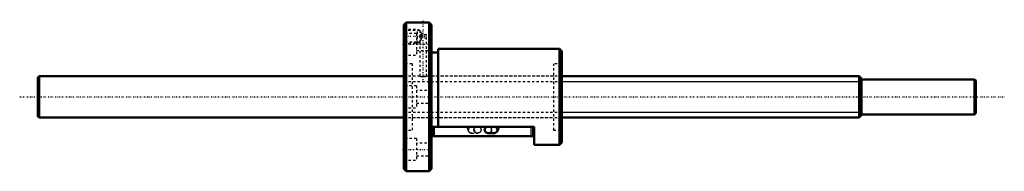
# Model space of a CAD drawing. Header units: millimetres. Extents: x -168 to 262, y -32 to 34.
import ezdxf

# ---------------------------------------------------------------- set-up
doc = ezdxf.new("R2010")
doc.units = ezdxf.units.MM
doc.linetypes.add('Center', pattern=[1.5, 0.45, -0.5, 0.05, -0.5])
doc.linetypes.add('Dashed', pattern=[2, 1, -1])
for name, color, linetype, lineweight in [('2d ConnectionPoints', 7, 'Continuous', 50), ('AM_0', 7, 'Continuous', 50), ('AM_4', 3, 'Continuous', 25), ('AM_5', 3, 'Continuous', 25), ('AM_7', 7, 'Center', 25), ('AM_9', 6, 'Dashed', 25)]:
    doc.layers.add(name, color=color, linetype=linetype, lineweight=lineweight)

# ---------------------------------------------------------------- blocks, each defined once
blk = doc.blocks.new('1_BNF_1810_2_5RR_nut_0_in_BNF1810_2_5RRG1_410LC5A_00__4')
at = {"layer": 'AM_0'}
for p, q in [((1, 32.5), (0, 31.5)), ((0, 31.5), (0, -31.5)), ((1, 32.5), (1, -32.5)), ((6.9, 32.5), (1, 32.5)), ((11, 32.5), (9.88, 32.5)), ((11, 32.5), (11, -32.5)), ((12, 31.5), (11, 32.5)), ((12, 31.5), (12, -31.5)), ((15, 19.4), (12, 19.4)), ((68, 21), (15, 21)), ((15, 21), (15, -13.02)), ((69, 20), (68, 21)), ((68, 21), (68, -21)), ((69, 20), (69, -20)), ((57, -13.02), (12, -13.02)), ((12.5, -17.22), (12.5, -13.02)), ((56.5, -17.22), (12.5, -17.22)), ((38.55, -13.02), (36.83, -13.02)), ((36.83, -15.82), (39.36, -15.82)), ((56.5, -17.22), (56.5, -13.02)), ((57, -21), (57, -13.02)), ((57, -21), (68, -21)), ((68, -21), (69, -20)), ((0, -31.5), (1, -32.5)), ((1, -32.5), (11, -32.5)), ((11, -32.5), (12, -31.5))]:
    blk.add_line(p, q, dxfattribs=at)
for points in [[(9.9, 32.5), (9.86, 32.5), (9.66, 32.49), (9.33, 32.48), (8.88, 32.47), (8.39, 32.47), (7.89, 32.47), (7.45, 32.48), (7.12, 32.49), (6.93, 32.5), (6.9, 32.5)], [(36.83, -13.02), (36.7, -13.03), (36.56, -13.04), (36.43, -13.07), (36.3, -13.11), (36.18, -13.15), (36.06, -13.21), (35.95, -13.27), (35.84, -13.35), (35.74, -13.43), (35.65, -13.52), (35.57, -13.62), (35.49, -13.72), (35.43, -13.83), (35.38, -13.94), (35.34, -14.06), (35.31, -14.18), (35.29, -14.3), (35.29, -14.42)], [(35.29, -14.42), (35.29, -14.54), (35.31, -14.66), (35.34, -14.78), (35.38, -14.9), (35.43, -15.01), (35.49, -15.12), (35.57, -15.22), (35.65, -15.32), (35.74, -15.41), (35.84, -15.49), (35.95, -15.57), (36.06, -15.63), (36.18, -15.69), (36.3, -15.73), (36.43, -15.77), (36.56, -15.8), (36.7, -15.81), (36.83, -15.82)], [(38.55, -13.02), (38.55, -13.1), (38.54, -13.24), (38.52, -13.36), (38.5, -13.43), (38.49, -13.46), (38.49, -13.47)], [(39.36, -15.82), (39.62, -15.8), (39.89, -15.73), (40.13, -15.63), (40.35, -15.5), (40.54, -15.33), (40.72, -15.14), (40.88, -14.92), (41.02, -14.66), (41.14, -14.36), (41.24, -14.03), (41.3, -13.68), (41.34, -13.33), (41.35, -13.02)]]:
    blk.add_lwpolyline(points, dxfattribs=at)
at = {"layer": 'AM_4'}
for p, q in [((13.3, -17.22), (13.3, -13.02)), ((55.7, -17.22), (55.7, -13.02))]:
    blk.add_line(p, q, dxfattribs=at)
blk.add_ellipse((39.36, -14.42), major_axis=(0, 1.4), ratio=0.906308, start_param=0.697996, end_param=3.143143, dxfattribs=at)
at = {"layer": 'AM_5', "linetype": 'Dashed'}
for p, q in [((0, 29.5), (6, 29.5)), ((6, 23.5), (6, 29.5)), ((7, 28.96), (6, 29.5)), ((0, 23.5), (6, 23.5)), ((6.9, 23.99), (6, 23.5))]:
    blk.add_line(p, q, dxfattribs=at)
at = {"layer": 'AM_7'}
for p, q in [((8.4, 7.3), (8.4, 33.7)), ((-0.48, 26.5), (10.08, 26.5)), ((-0.6, 22.95), (12.6, 22.95)), ((-0.6, -22.95), (12.6, -22.95))]:
    blk.add_line(p, q, dxfattribs=at)
at = {"layer": 'AM_9'}
for p, q in [((6.9, 32.5), (6.9, 32.3)), ((6.9, 32.3), (9.9, 32.3)), ((9.9, 32.3), (9.9, 32.5)), ((0.54, 28.96), (0, 29.5)), ((5.5, 27.7), (0, 27.7)), ((6.91, 28.96), (0.54, 28.96)), ((0.54, 28.96), (0.54, 24.04)), ((5.5, 27.7), (5.5, 18.2)), ((6.9, 28.96), (6.9, 27.3)), ((7, 28.9), (6.9, 28.96)), ((6.9, 27.3), (9.9, 27.3)), ((7, 28.9), (7, 24.1)), ((9.9, 9), (9.9, 27.3)), ((0, 23.5), (0.54, 24.04)), ((0.54, 24.04), (6.91, 24.04)), ((12, 25.7), (5.5, 25.7)), ((6.9, 24.04), (7, 24.1)), ((6.9, 24.05), (6.9, 9)), ((0, 18.2), (5.5, 18.2)), ((5.5, 20.2), (12, 20.2)), ((3.6, 14.5), (0, 14.5)), ((3.6, 14.5), (3.6, -14.5)), ((65.4, 14.5), (65.4, -14.5)), ((69, 14.5), (65.4, 14.5)), ((6.9, 9), (3.6, 9)), ((65.4, 9), (9.88, 9)), ((5.5, 4.75), (0, 4.75)), ((5.5, 4.75), (5.5, -4.75)), ((12, 2.75), (5.5, 2.75)), ((5.5, -2.75), (12, -2.75)), ((0, -4.75), (5.5, -4.75)), ((3.6, -9), (65.4, -9)), ((0, -14.5), (3.6, -14.5)), ((32.17, -13.02), (29.64, -13.02)), ((29.64, -15.82), (32.17, -15.82)), ((39.36, -13.02), (38.55, -13.02)), ((39.26, -13.03), (39.36, -13.02)), ((65.4, -14.5), (69, -14.5)), ((5.5, -18.2), (0, -18.2)), ((5.5, -18.2), (5.5, -27.7)), ((12, -20.2), (5.5, -20.2)), ((5.5, -25.7), (12, -25.7)), ((0, -27.7), (5.5, -27.7))]:
    blk.add_line(p, q, dxfattribs=at)
for points in [[(7, 28.9), (7.03, 28.85), (7.13, 28.69), (7.25, 28.5), (7.45, 28.16), (7.66, 27.79), (7.89, 27.3)], [(7, 24.1), (7.16, 24.35), (7.32, 24.61), (7.49, 24.9), (7.75, 25.39), (7.96, 25.91), (8.03, 26.23), (8.06, 26.54), (8.02, 26.86), (7.93, 27.17), (7.89, 27.3)], [(6.9, 9), (6.98, 8.99), (7.22, 8.95), (7.6, 8.91), (8.06, 8.88), (8.56, 8.88), (9.04, 8.9), (9.45, 8.94), (9.75, 8.98), (9.89, 9), (9.9, 9)], [(27.65, -13.02), (27.65, -13.21), (27.68, -13.56), (27.74, -13.9), (27.82, -14.25), (27.95, -14.59), (28.09, -14.87), (28.26, -15.12), (28.45, -15.32), (28.65, -15.5), (28.88, -15.64), (29.12, -15.74), (29.38, -15.8), (29.64, -15.82)], [(29.64, -13.02), (29.86, -13.04), (29.99, -13.08)], [(30.38, -13.3), (30.45, -13.37), (30.49, -13.44), (30.51, -13.46), (30.51, -13.47)], [(30.51, -13.47), (30.51, -13.46), (30.49, -13.41), (30.47, -13.33), (30.46, -13.22), (30.45, -13.08), (30.45, -13.02)], [(30.62, -14.42), (30.63, -14.3), (30.65, -14.18), (30.68, -14.06), (30.72, -13.94), (30.77, -13.83), (30.83, -13.72), (30.9, -13.62), (30.99, -13.52), (31.08, -13.43), (31.18, -13.35), (31.28, -13.27), (31.4, -13.21), (31.52, -13.15), (31.64, -13.11), (31.77, -13.07), (31.9, -13.04), (32.03, -13.03), (32.17, -13.02)], [(32.17, -15.82), (32.03, -15.81), (31.9, -15.8), (31.77, -15.77), (31.64, -15.73), (31.52, -15.69), (31.4, -15.63), (31.28, -15.57), (31.18, -15.49), (31.08, -15.41), (30.99, -15.32), (30.9, -15.22), (30.83, -15.12), (30.77, -15.01), (30.72, -14.9), (30.68, -14.78), (30.65, -14.66), (30.63, -14.54), (30.62, -14.42)], [(32.17, -13.02), (32.3, -13.03), (32.44, -13.04), (32.57, -13.07), (32.7, -13.11), (32.82, -13.15), (32.94, -13.21), (33.05, -13.27), (33.16, -13.35), (33.26, -13.43), (33.35, -13.52), (33.43, -13.62), (33.51, -13.72), (33.57, -13.83), (33.62, -13.94), (33.66, -14.06), (33.69, -14.18), (33.71, -14.3), (33.71, -14.42), (33.71, -14.54), (33.69, -14.66), (33.66, -14.78), (33.62, -14.9), (33.57, -15.01), (33.51, -15.12), (33.43, -15.22), (33.35, -15.32), (33.26, -15.41), (33.16, -15.49), (33.05, -15.57), (32.94, -15.63), (32.82, -15.69), (32.7, -15.73), (32.57, -15.77), (32.44, -15.8), (32.3, -15.81), (32.17, -15.82)], [(36.83, -15.82), (36.97, -15.81), (37.1, -15.8), (37.23, -15.77), (37.36, -15.73), (37.48, -15.69), (37.6, -15.63), (37.72, -15.57), (37.82, -15.49), (37.92, -15.41), (38.01, -15.32), (38.1, -15.22), (38.17, -15.12), (38.23, -15.01), (38.28, -14.9), (38.32, -14.78), (38.35, -14.66), (38.37, -14.54), (38.38, -14.42), (38.37, -14.3), (38.35, -14.18), (38.32, -14.06), (38.28, -13.94), (38.23, -13.83), (38.17, -13.72), (38.1, -13.62), (38.01, -13.52), (37.92, -13.43), (37.82, -13.35), (37.72, -13.27), (37.6, -13.21), (37.48, -13.15), (37.36, -13.11), (37.23, -13.07), (37.1, -13.04), (36.97, -13.03), (36.83, -13.02)], [(38.49, -13.47), (38.49, -13.46), (38.52, -13.42), (38.58, -13.34), (38.68, -13.25), (38.83, -13.15), (38.94, -13.1)], [(38.94, -13.1), (39.02, -13.07), (39.23, -13.03), (39.26, -13.03)]]:
    blk.add_lwpolyline(points, dxfattribs=at)
blk.add_ellipse((39.36, -14.42), major_axis=(0, 1.4), ratio=0.906308, start_param=3.178412, end_param=6.728895, dxfattribs=at)
blk.add_ellipse((29.64, -14.42), major_axis=(0, 1.4), ratio=0.906308, dxfattribs=at)
blk = doc.blocks.new('2_BNF181025RRG1410LC5A00_0_in_BNF1810_2_5RRG1_410LC5A_00__4')
at = {"layer": 'AM_0'}
for p, q in [((-159.5, 9), (-160, 8.5)), ((-159.5, 9), (-159.5, -9)), ((0, 9), (-159.5, 9)), ((199, 9), (69, 9)), ((200, 8), (199, 9)), ((199, 9), (199, -9)), ((-160, 8.5), (-160, -8.5)), ((200, 8), (200, -8)), ((249.5, 7.65), (200, 7.65)), ((249.5, 7.65), (249.5, -7.65)), ((250, 7.15), (249.5, 7.65)), ((250, 7.15), (250, -7.15)), ((-160, -8.5), (-159.5, -9)), ((199, -9), (200, -8)), ((200, -7.65), (249.5, -7.65)), ((249.5, -7.65), (250, -7.15)), ((-159.5, -9), (0, -9)), ((69, -9), (199, -9))]:
    blk.add_line(p, q, dxfattribs=at)
at = {"layer": 'AM_5', "linetype": 'Dashed'}
for p, q in [((0, 6.75), (69, 6.75)), ((0, -6.75), (69, -6.75))]:
    blk.add_line(p, q, dxfattribs=at)
at = {"layer": 'AM_5'}
for p, q in [((69, 6.75), (200, 6.75)), ((69, -6.75), (200, -6.75))]:
    blk.add_line(p, q, dxfattribs=at)
at = {"layer": 'AM_7'}
blk.add_line((-168, 0), (262.5, 0), dxfattribs=at)
at = {"layer": 'AM_9'}
for p, q in [((69, 9), (0, 9)), ((0, -9), (69, -9))]:
    blk.add_line(p, q, dxfattribs=at)

msp = doc.modelspace()

# ---------------------------------------------------------------- linework, layer by layer
at = {"layer": '2d ConnectionPoints'}
msp.add_point((0, 0), dxfattribs=at)
msp.add_point((0, 0), dxfattribs=at)

# ---------------------------------------------------------------- block references
for name in ['1_BNF_1810_2_5RR_nut_0_in_BNF1810_2_5RRG1_410LC5A_00__4', '2_BNF181025RRG1410LC5A00_0_in_BNF1810_2_5RRG1_410LC5A_00__4']:
    msp.add_blockref(name, (0, 0))

doc.saveas('drawing.dxf')
